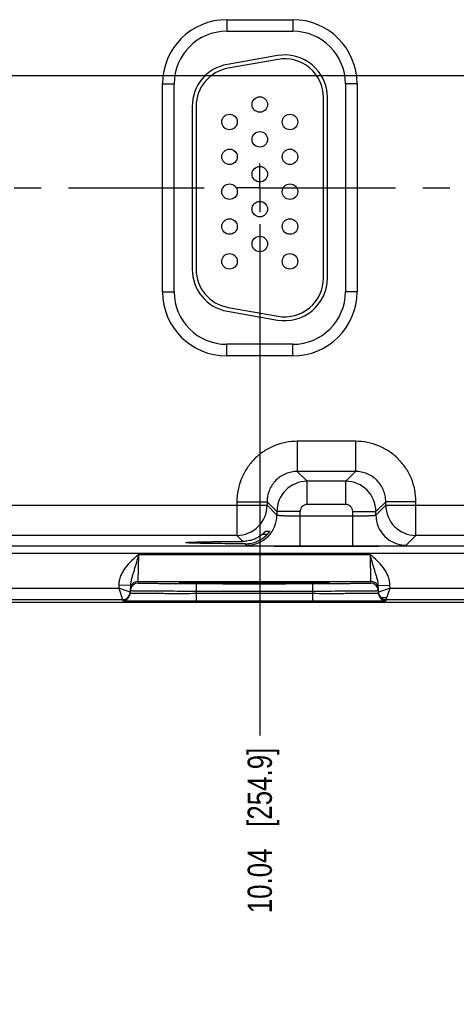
# Model space of a CAD drawing. Header units: inches. Extents: x 0 to 34, y 0 to 22.
# Tile 48 of 59: x 23.7 to 26, y 5.9 to 11. Entities that reach past the tile are written whole.
import ezdxf

# ---------------------------------------------------------------- set-up
doc = ezdxf.new("R2010")
doc.units = ezdxf.units.IN
doc.header["$LTSCALE"] = 1.87
doc.header["$MEASUREMENT"] = 0
doc.linetypes.add('CENTER', pattern=[0.6, 0.375, -0.075, 0.075, -0.075])
doc.layers.get('0').update_dxf_attribs({"linetype": 'CONTINUOUS'})
doc.layers.add('02___PRT_ALL_AXES', color=7, linetype='CONTINUOUS')
doc.layers.add('DIMENSIONS', color=7, linetype='CONTINUOUS')
doc.styles.get("Standard").update_dxf_attribs({"font": 'txt', "width": 0.8})
doc.dimstyles.new('DIMSTYLE_1', dxfattribs={"dimtxt": 0.125, "dimasz": 0.18, "dimexe": 0.125, "dimexo": 0.0625, "dimgap": 0.03125, "dimtad": 0, "dimtih": 1, "dimtoh": 1, "dimlfac": 0.5, "dimzin": 4, "dimdsep": 46, "dimtxsty": 'STANDARD', "dimblk": '_FILLED', "dimblk1": '_FILLED', "dimblk2": '_FILLED', "dimcen": 0.09, "dimadec": 0, "dimazin": 0, "dimtp": 0.01, "dimtm": 0.01, "dimtfac": 1, "dimtofl": 0, "dimtmove": 0, "dimatfit": 3, "dimldrblk": '_FILLED', "dimfxl": 1, "dimtolj": 1, "dimtzin": 4, "dimarcsym": 0})

# ---------------------------------------------------------------- blocks, each defined once
blk = doc.blocks.new('*D15')
at = {"layer": 'DIMENSIONS', "color": 2, "linetype": 'CONTINUOUS'}
blk.add_line((24.9355, 9.9425), (24.9355, 7.3015), dxfattribs=at)
at = {"layer": 'DIMENSIONS', "color": 2, "linetype": 'CONTINUOUS', "insert": (24.873, 7.239), "char_height": 0.125, "width": 1.325, "attachment_point": 3, "rotation": 90, "line_spacing_factor": 0.9}
blk.add_mtext('10.04{\\Ftxt.shx;\\W1.000000;\\H0.125000; }[254.9]', dxfattribs=at)
blk = doc.blocks.new('_FILLED')
at = {"color": 0, "linetype": 'BYBLOCK'}
blk.add_solid([(0, 0), (-1, 0.174), (-1, -0.174)], dxfattribs=at)
blk = doc.blocks.new('*D16')
at = {"layer": 'DIMENSIONS', "color": 2, "linetype": 'CONTINUOUS'}
blk.add_line((27.0455, 9.9425), (27.0455, 7.3015), dxfattribs=at)
at = {"layer": 'DIMENSIONS', "color": 2, "linetype": 'CONTINUOUS', "insert": (26.983, 7.239), "char_height": 0.125, "width": 1.325, "attachment_point": 3, "rotation": 90, "line_spacing_factor": 0.9}
blk.add_mtext('11.09{\\Ftxt.shx;\\W1.000000;\\H0.125000; }[281.7]', dxfattribs=at)
blk = doc.blocks.new('*D17')
at = {"layer": 'DIMENSIONS', "color": 2, "linetype": 'CONTINUOUS'}
blk.add_line((29.1555, 9.9425), (29.1555, 7.3015), dxfattribs=at)
at = {"layer": 'DIMENSIONS', "color": 2, "linetype": 'CONTINUOUS', "insert": (29.093, 7.239), "char_height": 0.125, "width": 1.325, "attachment_point": 3, "rotation": 90, "line_spacing_factor": 0.9}
blk.add_mtext('12.15{\\Ftxt.shx;\\W1.000000;\\H0.125000; }[308.5]', dxfattribs=at)
blk = doc.blocks.new('*D46')
at = {"layer": 'DIMENSIONS', "color": 2, "linetype": 'CONTINUOUS'}
blk.add_line((22.158, 10.71), (31.321, 10.71), dxfattribs=at)
at = {"layer": 'DIMENSIONS', "color": 2, "linetype": 'CONTINUOUS', "insert": (31.3835, 10.7725), "char_height": 0.125, "width": 1.125, "attachment_point": 1, "line_spacing_factor": 0.9}
blk.add_mtext('1.36{\\Ftxt.shx;\\W1.000000;\\H0.125000; }[34.5]', dxfattribs=at)

msp = doc.modelspace()

# ---------------------------------------------------------------- linework, layer by layer
at = {"color": 7, "linetype": 'CONTINUOUS'}
for p, q in [((24.7645, 10.998), (25.1065, 10.998)), ((24.7645, 10.998), (24.7645, 10.938)), ((25.1065, 10.998), (25.1065, 10.938)), ((24.7645, 10.938), (25.1065, 10.938)), ((25.0263, 10.8126), (24.7683, 10.7671)), ((25.0298, 10.7929), (24.7718, 10.7474)), ((24.4334, 10.667), (24.4934, 10.667)), ((24.4334, 9.593), (24.4334, 10.667)), ((24.4934, 9.593), (24.4934, 10.667)), ((25.4375, 10.667), (25.3775, 10.667)), ((25.3775, 10.667), (25.3775, 9.593)), ((25.4375, 10.667), (25.4375, 9.593)), ((25.2645, 9.664), (25.2645, 10.596)), ((25.2845, 9.664), (25.2845, 10.596)), ((24.5865, 10.5505), (24.5865, 9.7095)), ((24.6065, 10.5505), (24.6065, 9.7095)), ((24.4334, 9.593), (24.4934, 9.593)), ((25.4375, 9.593), (25.3775, 9.593)), ((24.7718, 9.5125), (25.0298, 9.467)), ((24.7683, 9.4928), (25.0263, 9.4473)), ((25.1065, 9.3219), (24.7645, 9.3219)), ((24.7645, 9.2619), (24.7645, 9.3219)), ((25.1065, 9.2619), (25.1065, 9.3219)), ((25.1065, 9.2619), (24.7645, 9.2619)), ((25.4298, 8.8212), (25.1292, 8.8212)), ((25.1292, 8.8212), (25.1292, 8.6653)), ((25.4298, 8.8212), (25.4298, 8.6653)), ((25.4298, 8.6653), (25.1292, 8.6653)), ((25.1292, 8.6653), (25.1799, 8.6145)), ((25.4298, 8.6653), (25.3791, 8.6145)), ((25.3791, 8.6145), (25.1799, 8.6145)), ((25.1799, 8.4945), (25.1799, 8.6145)), ((25.3791, 8.4945), (25.3791, 8.6145)), ((23.4758, 8.4912), (24.9732, 8.4912)), ((24.8173, 8.5093), (24.9732, 8.5093)), ((24.8173, 8.5093), (24.8173, 8.3353)), ((24.9732, 8.5093), (25.0239, 8.4586)), ((24.9732, 8.5093), (24.9732, 8.4912)), ((24.9732, 8.4912), (25.0239, 8.4405)), ((25.3791, 8.4945), (25.1799, 8.4945)), ((25.5858, 8.5093), (25.535, 8.4586)), ((25.535, 8.4405), (25.5858, 8.4912)), ((25.7417, 8.5093), (25.5858, 8.5093)), ((25.5858, 8.4912), (25.5858, 8.5093)), ((25.5858, 8.4912), (27.0832, 8.4912)), ((25.7417, 8.3353), (25.7417, 8.5093)), ((25.1439, 8.4586), (25.0239, 8.4586)), ((25.0239, 8.4586), (25.0239, 8.4405)), ((25.1439, 8.2798), (25.1439, 8.4586)), ((25.4151, 8.4586), (25.535, 8.4586)), ((25.4151, 8.2798), (25.4151, 8.4586)), ((25.535, 8.4405), (25.535, 8.4586)), ((25.1439, 8.4357), (25.4151, 8.4357)), ((24.9506, 8.3422), (24.9754, 8.3422)), ((24.9667, 8.3577), (24.9873, 8.3577)), ((24.9873, 8.3577), (24.9872, 8.3575)), ((24.8173, 8.3353), (23.6317, 8.3353)), ((24.8173, 8.3353), (24.8485, 8.3041)), ((24.8607, 8.2918), (24.868, 8.2845)), ((25.691, 8.2845), (25.7417, 8.3353)), ((26.9273, 8.3353), (25.7417, 8.3353)), ((30.0249, 8.2796), (13.3244, 8.2796)), ((30.0249, 8.2416), (13.3244, 8.2416)), ((24.307, 8.0973), (24.3101, 8.2373)), ((24.3101, 8.2373), (25.5048, 8.2373)), ((25.1439, 8.2798), (25.4151, 8.2798)), ((25.5048, 8.2373), (25.508, 8.0973)), ((24.3068, 8.0879), (24.307, 8.0973)), ((24.307, 8.0973), (25.508, 8.0973)), ((24.5261, 8.0896), (24.5274, 8.0896)), ((24.5492, 8.0903), (24.5262, 8.0896)), ((24.5274, 8.0896), (24.5291, 8.0897)), ((24.5291, 8.0897), (24.5311, 8.0898)), ((24.5311, 8.0898), (24.5334, 8.0899)), ((24.5334, 8.0899), (24.5361, 8.0899)), ((24.5361, 8.0899), (24.5391, 8.09)), ((24.5391, 8.09), (24.5424, 8.0901)), ((24.5424, 8.0901), (24.5461, 8.0902)), ((24.5461, 8.0902), (24.5501, 8.0903)), ((24.5501, 8.0903), (24.5545, 8.0904)), ((24.5545, 8.0904), (24.5593, 8.0905)), ((24.5593, 8.0905), (24.5644, 8.0906)), ((24.5644, 8.0906), (24.5699, 8.0907)), ((24.5699, 8.0907), (24.5758, 8.0907)), ((24.5758, 8.0907), (24.5821, 8.0908)), ((24.5821, 8.0908), (24.5889, 8.0909)), ((24.5889, 8.0909), (24.5962, 8.091)), ((24.5962, 8.091), (24.604, 8.0911)), ((24.604, 8.0911), (24.6124, 8.0912)), ((25.2082, 8.0853), (24.6068, 8.0853)), ((24.6068, 8.0853), (24.6068, 8.046)), ((24.6124, 8.0912), (24.6213, 8.0913)), ((24.6213, 8.0913), (24.6311, 8.0914)), ((24.6311, 8.0914), (24.6418, 8.0915)), ((24.6418, 8.0915), (24.6535, 8.0915)), ((24.6535, 8.0915), (24.6661, 8.0916)), ((24.6661, 8.0916), (24.6796, 8.0917)), ((24.6796, 8.0917), (24.694, 8.0918)), ((24.694, 8.0918), (24.7093, 8.0919)), ((24.7093, 8.0919), (24.7254, 8.092)), ((24.7254, 8.092), (24.7424, 8.0921)), ((24.7424, 8.0921), (24.7603, 8.0921)), ((24.7603, 8.0921), (24.7791, 8.0922)), ((24.7791, 8.0922), (24.7988, 8.0922)), ((24.7988, 8.0922), (24.8196, 8.0923)), ((24.8196, 8.0923), (24.8416, 8.0923)), ((24.8416, 8.0923), (24.8646, 8.0924)), ((24.8646, 8.0924), (24.8882, 8.0924)), ((24.8882, 8.0924), (24.9113, 8.0924)), ((24.9113, 8.0924), (24.9332, 8.0924)), ((24.9332, 8.0924), (24.954, 8.0924)), ((24.954, 8.0924), (24.9739, 8.0923)), ((24.9739, 8.0923), (24.9929, 8.0923)), ((24.9929, 8.0923), (25.0112, 8.0923)), ((25.0112, 8.0923), (25.0289, 8.0922)), ((25.0289, 8.0922), (25.046, 8.0922)), ((25.046, 8.0922), (25.0625, 8.0921)), ((25.0625, 8.0921), (25.0783, 8.092)), ((25.0783, 8.092), (25.0934, 8.092)), ((25.0934, 8.092), (25.1078, 8.0919)), ((25.1078, 8.0919), (25.1216, 8.0918)), ((25.1216, 8.0918), (25.1346, 8.0917)), ((25.1346, 8.0917), (25.147, 8.0917)), ((25.147, 8.0917), (25.1588, 8.0916)), ((25.1588, 8.0916), (25.1698, 8.0915)), ((25.1698, 8.0915), (25.1803, 8.0914)), ((25.1803, 8.0914), (25.1902, 8.0913)), ((25.1902, 8.0913), (25.1995, 8.0912)), ((25.1995, 8.0912), (25.2082, 8.0911)), ((25.2082, 8.0911), (25.2163, 8.091)), ((25.2082, 8.0853), (25.2082, 8.046)), ((25.2163, 8.091), (25.224, 8.0909)), ((25.224, 8.0909), (25.231, 8.0909)), ((25.231, 8.0909), (25.2376, 8.0908)), ((25.2376, 8.0908), (25.2437, 8.0907)), ((25.2437, 8.0907), (25.2494, 8.0906)), ((25.2494, 8.0906), (25.2546, 8.0905)), ((25.2546, 8.0905), (25.2594, 8.0904)), ((25.2594, 8.0904), (25.2638, 8.0903)), ((25.2638, 8.0903), (25.2679, 8.0902)), ((25.2888, 8.0896), (25.2662, 8.0903)), ((25.2679, 8.0902), (25.2716, 8.0901)), ((25.2716, 8.0901), (25.2749, 8.0901)), ((25.2749, 8.0901), (25.2779, 8.09)), ((25.2779, 8.09), (25.2806, 8.0899)), ((25.2806, 8.0899), (25.2829, 8.0898)), ((25.2829, 8.0898), (25.285, 8.0897)), ((25.285, 8.0897), (25.2867, 8.0897)), ((25.2867, 8.0897), (25.2881, 8.0896)), ((25.508, 8.0973), (25.5081, 8.0879)), ((23.4979, 8.0634), (24.2071, 8.0634)), ((24.2073, 8.0778), (24.2071, 8.0634)), ((24.2071, 8.0634), (24.2268, 8.0034)), ((24.2667, 8.0427), (24.2071, 8.0634)), ((24.2673, 8.0767), (24.2073, 8.0778)), ((24.2673, 8.0767), (24.2667, 8.0377)), ((24.6068, 8.046), (24.6066, 8.0361)), ((24.6066, 8.0361), (25.2084, 8.0361)), ((24.6066, 8.0361), (24.6066, 7.9968)), ((25.2082, 8.046), (24.6068, 8.046)), ((25.2082, 8.046), (25.2084, 8.0361)), ((25.2084, 8.0361), (25.2084, 7.9968)), ((25.5476, 8.0767), (25.6076, 8.0778)), ((25.5483, 8.0377), (25.5476, 8.0767)), ((25.6079, 8.0634), (25.5482, 8.0427)), ((25.5882, 8.0034), (25.6079, 8.0634)), ((25.6079, 8.0634), (25.6076, 8.0778)), ((25.6079, 8.0634), (26.3171, 8.0634)), ((30.4335, 7.989), (12.7896, 7.989)), ((23.4782, 8.0034), (24.2268, 8.0034)), ((24.2268, 8.0034), (24.2267, 7.9984)), ((24.6066, 7.9968), (25.2084, 7.9968)), ((25.5615, 8.0138), (25.5882, 8.0138)), ((25.5882, 8.0034), (26.3368, 8.0034)), ((25.5883, 7.9984), (25.5882, 8.0034))]:
    msp.add_line(p, q, dxfattribs=at)
for points in [[(24.5245, 8.0894), (24.5246, 8.0894), (24.5248, 8.0895), (24.5251, 8.0895), (24.5255, 8.0895), (24.5261, 8.0896)], [(25.2881, 8.0896), (25.2893, 8.0895), (25.2897, 8.0895), (25.29, 8.0895), (25.2903, 8.0895), (25.2905, 8.0894)]]:
    msp.add_lwpolyline(points, dxfattribs=at)
for centre in [(24.9355, 10.56), (24.7795, 10.47), (25.0915, 10.47), (24.9355, 10.38), (24.7795, 10.29), (25.0915, 10.29), (24.9355, 10.2), (24.7795, 10.11), (25.0915, 10.11), (24.9355, 10.02), (24.7795, 9.93), (25.0915, 9.93), (24.9355, 9.84), (24.7795, 9.75), (25.0915, 9.75)]:
    msp.add_circle(centre, 0.04, dxfattribs=at)
for centre, radius, start, end in [((24.7645, 10.667), 0.3311, 90, 180), ((25.1065, 10.667), 0.3311, 0, 90), ((24.7645, 10.667), 0.2711, 90, 180), ((25.1065, 10.667), 0.2711, 0, 90), ((25.0645, 10.596), 0.22, 0, 100), ((25.0645, 10.596), 0.2, 0, 100), ((24.8065, 10.5505), 0.22, 100, 180), ((24.8065, 10.5505), 0.2, 100, 180), ((24.8065, 9.7095), 0.22, 180, 260), ((24.8065, 9.7095), 0.2, 180, 260), ((25.0645, 9.664), 0.22, 260, 360), ((25.0645, 9.664), 0.2, 260, 360), ((24.7645, 9.593), 0.3311, 180, 270), ((24.7645, 9.593), 0.2711, 180, 270), ((25.1065, 9.593), 0.3311, 270, 360), ((25.1065, 9.593), 0.2711, 270, 360), ((25.18, 8.4585), 0.156, 90.0148, 179.9847), ((25.379, 8.4585), 0.156, 0.0148, 89.9847), ((24.8172, 8.4913), 0.156, 270.0209, 359.9791), ((25.1799, 8.4586), 0.036, 89.9965, 180.0035), ((25.3791, 8.4586), 0.036, 359.9965, 90.0035), ((25.7418, 8.4913), 0.156, 180.0209, 269.9791), ((24.8679, 8.4405), 0.156, 270.0209, 359.9791), ((25.6911, 8.4405), 0.156, 180.0209, 269.9791), ((24.3068, 8.0479), 0.04, 89.9993, 161.1986), ((24.307, 8.0573), 0.04, 89.9997, 153.5768), ((25.508, 8.0573), 0.04, 26.4232, 90.0003), ((25.5081, 8.0479), 0.04, 18.8014, 90.0007), ((24.2267, 8.0384), 0.04, 269.9997, 358.9997), ((24.2268, 8.0434), 0.04, 269.9997, 358.9997), ((24.2268, 8.0434), 0.04, 350.102, 351.8197), ((24.2267, 8.0434), 0.0401, 351.8201, 358.9927), ((24.3071, 8.0479), 0.0402, 161.2521, 178.9472), ((24.307, 8.0573), 0.04, 153.5773, 179.0001), ((25.508, 8.0573), 0.04, 0.9999, 26.4227), ((25.5079, 8.0479), 0.0402, 1.0528, 18.7479), ((25.5883, 8.0434), 0.0401, 181.0074, 188.1804), ((25.5882, 8.0434), 0.04, 181.0003, 270.0003), ((25.5883, 8.0384), 0.04, 181.0003, 270.0003), ((25.5882, 8.0434), 0.04, 188.1808, 189.8983)]:
    msp.add_arc(centre, radius, start, end, dxfattribs=at)
for points, knots in [([(25.1292, 8.8212), (25.1088, 8.8212), (25.0679, 8.8172), (25.009, 8.7993), (24.9548, 8.7703), (24.9072, 8.7313), (24.8681, 8.6837), (24.8391, 8.6294), (24.8213, 8.5706), (24.8173, 8.5297), (24.8173, 8.5093)], [0, 0, 0, 0, 0.124999, 0.25, 0.375, 0.5, 0.625, 0.75, 0.875001, 1, 1, 1, 1]), ([(25.7417, 8.5093), (25.7417, 8.5297), (25.7377, 8.5706), (25.7199, 8.6294), (25.6909, 8.6837), (25.6518, 8.7313), (25.6042, 8.7703), (25.55, 8.7993), (25.4911, 8.8172), (25.4502, 8.8212), (25.4298, 8.8212)], [0, 0, 0, 0, 0.124999, 0.25, 0.375, 0.5, 0.625, 0.75, 0.875001, 1, 1, 1, 1]), ([(25.1292, 8.6653), (25.119, 8.6653), (25.0985, 8.6633), (25.0691, 8.6543), (25.0419, 8.6398), (25.0182, 8.6203), (24.9986, 8.5965), (24.9841, 8.5694), (24.9752, 8.5399), (24.9732, 8.5195), (24.9732, 8.5093)], [0, 0, 0, 0, 0.124991, 0.24999, 0.374994, 0.5, 0.625006, 0.75001, 0.875009, 1, 1, 1, 1]), ([(25.5858, 8.5093), (25.5858, 8.5195), (25.5838, 8.5399), (25.5749, 8.5694), (25.5604, 8.5965), (25.5408, 8.6203), (25.517, 8.6398), (25.4899, 8.6543), (25.4605, 8.6633), (25.44, 8.6653), (25.4298, 8.6653)], [0, 0, 0, 0, 0.124991, 0.24999, 0.374994, 0.5, 0.625006, 0.75001, 0.875009, 1, 1, 1, 1]), ([(25.0239, 8.4405), (25.024, 8.4404), (25.0243, 8.4402), (25.0248, 8.44), (25.0256, 8.4397), (25.0272, 8.4394), (25.03, 8.439), (25.034, 8.4386), (25.0391, 8.4382), (25.0452, 8.4378), (25.0522, 8.4374), (25.0601, 8.4371), (25.0687, 8.4368), (25.0816, 8.4364), (25.099, 8.4361), (25.1211, 8.4358), (25.1362, 8.4357), (25.1439, 8.4357)], [0, 0, 0, 0, 0.0028, 0.007571, 0.014536, 0.023747, 0.048912, 0.082937, 0.125539, 0.176336, 0.234865, 0.300581, 0.372872, 0.451063, 0.622161, 0.807461, 1, 1, 1, 1]), ([(25.4151, 8.4357), (25.4228, 8.4357), (25.4379, 8.4358), (25.46, 8.4361), (25.4774, 8.4364), (25.4903, 8.4368), (25.4989, 8.4371), (25.5068, 8.4374), (25.5138, 8.4378), (25.5199, 8.4382), (25.525, 8.4386), (25.529, 8.439), (25.5318, 8.4394), (25.5334, 8.4397), (25.5342, 8.44), (25.5347, 8.4402), (25.535, 8.4404), (25.535, 8.4405)], [0, 0, 0, 0, 0.192539, 0.377839, 0.548937, 0.627128, 0.699419, 0.765135, 0.823664, 0.874461, 0.917063, 0.951088, 0.976253, 0.985464, 0.992429, 0.9972, 1, 1, 1, 1]), ([(24.9506, 8.3422), (24.9436, 8.3362), (24.9284, 8.3253), (24.9032, 8.3132), (24.8762, 8.3058), (24.8577, 8.3041), (24.8485, 8.3041)], [0, 0, 0, 0, 0.249955, 0.500662, 0.751199, 1, 1, 1, 1]), ([(24.8607, 8.2918), (24.8714, 8.2918), (24.893, 8.294), (24.9239, 8.3039), (24.952, 8.32), (24.9682, 8.3343), (24.9754, 8.3422)], [0, 0, 0, 0, 0.250037, 0.500976, 0.751114, 1, 1, 1, 1]), ([(24.9506, 8.3422), (24.9516, 8.3431), (24.9535, 8.3448), (24.9563, 8.3473), (24.9588, 8.3498), (24.9612, 8.3521), (24.963, 8.3539), (24.9642, 8.3552), (24.965, 8.356), (24.9656, 8.3567), (24.9661, 8.3572), (24.9664, 8.3574), (24.9665, 8.3576), (24.9666, 8.3577), (24.9667, 8.3577), (24.9667, 8.3577)], [0, 0, 0, 0, 0.173342, 0.342238, 0.503515, 0.653224, 0.785998, 0.843871, 0.894633, 0.937025, 0.969654, 0.981852, 0.991063, 0.997138, 1, 1, 1, 1]), ([(24.9872, 8.3575), (24.9871, 8.3572), (24.9866, 8.3565), (24.9853, 8.3545), (24.983, 8.3513), (24.9795, 8.3469), (24.9768, 8.3438), (24.9754, 8.3422)], [0, 0, 0, 0, 0.049928, 0.132059, 0.36843, 0.667594, 1, 1, 1, 1]), ([(24.5531, 8.298), (24.5531, 8.298), (24.5532, 8.2981), (24.5537, 8.2983), (24.5547, 8.2986), (24.5564, 8.2988), (24.5588, 8.2991), (24.5619, 8.2993), (24.5656, 8.2996), (24.5699, 8.2998), (24.5771, 8.3002), (24.5875, 8.3006), (24.6019, 8.3011), (24.6186, 8.3015), (24.6376, 8.302), (24.6586, 8.3024), (24.6815, 8.3027), (24.7062, 8.3031), (24.742, 8.3034), (24.7896, 8.3038), (24.8284, 8.304), (24.8485, 8.3041)], [0, 0, 0, 0, 0.000545, 0.001528, 0.005113, 0.010953, 0.019065, 0.02944, 0.042053, 0.056876, 0.073884, 0.114342, 0.16316, 0.219936, 0.284205, 0.355522, 0.433341, 0.517029, 0.605954, 0.796807, 1, 1, 1, 1]), ([(24.8607, 8.2918), (24.84, 8.2919), (24.7998, 8.292), (24.7504, 8.2924), (24.7132, 8.2928), (24.6875, 8.2931), (24.6635, 8.2935), (24.6415, 8.2939), (24.6217, 8.2943), (24.6042, 8.2947), (24.5891, 8.2952), (24.5782, 8.2957), (24.5707, 8.296), (24.5661, 8.2963), (24.5622, 8.2965), (24.559, 8.2968), (24.5565, 8.2971), (24.5548, 8.2973), (24.5537, 8.2976), (24.5532, 8.2978), (24.5531, 8.2979), (24.5531, 8.298)], [0, 0, 0, 0, 0.201685, 0.391972, 0.480884, 0.564697, 0.642725, 0.714312, 0.7789, 0.835998, 0.885101, 0.925812, 0.942934, 0.957854, 0.970539, 0.980958, 0.989089, 0.994929, 0.998498, 0.999468, 1, 1, 1, 1]), ([(24.3101, 8.2373), (24.2978, 8.2266), (24.2731, 8.2053), (24.2452, 8.1752), (24.2272, 8.1479), (24.2165, 8.1258), (24.2094, 8.1022), (24.2075, 8.0859), (24.2073, 8.0778)], [0, 0, 0, 0, 0.250106, 0.500015, 0.625057, 0.75007, 0.875051, 1, 1, 1, 1]), ([(24.3101, 8.2372), (24.3062, 8.223), (24.3004, 8.2018), (24.2923, 8.174), (24.2862, 8.1541), (24.2801, 8.1347), (24.2743, 8.1157), (24.2693, 8.0966), (24.2675, 8.0834), (24.2673, 8.0767)], [0, 0, 0, 0, 0.266693, 0.396035, 0.521429, 0.642945, 0.761729, 0.879894, 1, 1, 1, 1]), ([(24.868, 8.2845), (24.868, 8.2845), (24.8682, 8.2844), (24.8688, 8.2842), (24.87, 8.284), (24.8718, 8.2838), (24.8743, 8.2836), (24.8774, 8.2833), (24.8812, 8.2831), (24.8856, 8.2829), (24.8926, 8.2826), (24.9029, 8.2822), (24.9169, 8.2818), (24.933, 8.2815), (24.9511, 8.2811), (24.971, 8.2808), (24.9926, 8.2806), (25.0156, 8.2803), (25.0484, 8.2801), (25.0913, 8.2798), (25.1262, 8.2798), (25.1439, 8.2798)], [0, 0, 0, 0, 0.000833, 0.002206, 0.006659, 0.013424, 0.022498, 0.033865, 0.047502, 0.063379, 0.081459, 0.124054, 0.174892, 0.233495, 0.299314, 0.37173, 0.450061, 0.533571, 0.621473, 0.807113, 1, 1, 1, 1]), ([(25.4151, 8.2798), (25.4328, 8.2798), (25.4677, 8.2798), (25.5106, 8.2801), (25.5434, 8.2803), (25.5664, 8.2806), (25.588, 8.2808), (25.6079, 8.2811), (25.626, 8.2815), (25.6421, 8.2818), (25.6561, 8.2822), (25.6664, 8.2826), (25.6734, 8.2829), (25.6778, 8.2831), (25.6816, 8.2833), (25.6847, 8.2836), (25.6872, 8.2838), (25.689, 8.284), (25.6902, 8.2842), (25.6908, 8.2844), (25.691, 8.2845), (25.691, 8.2845)], [0, 0, 0, 0, 0.192887, 0.378527, 0.466429, 0.549939, 0.62827, 0.700686, 0.766505, 0.825108, 0.875946, 0.918541, 0.936621, 0.952498, 0.966135, 0.977502, 0.986576, 0.993341, 0.997794, 0.999167, 1, 1, 1, 1]), ([(25.6076, 8.0778), (25.6075, 8.0859), (25.6056, 8.1022), (25.5985, 8.1258), (25.5878, 8.1479), (25.5697, 8.1752), (25.5419, 8.2053), (25.5172, 8.2266), (25.5048, 8.2373)], [0, 0, 0, 0, 0.124944, 0.249922, 0.374933, 0.499972, 0.749883, 1, 1, 1, 1]), ([(25.5476, 8.0767), (25.5475, 8.0834), (25.5457, 8.0966), (25.5407, 8.1157), (25.5348, 8.1347), (25.5287, 8.1541), (25.5226, 8.174), (25.5145, 8.2018), (25.5087, 8.223), (25.5048, 8.2373)], [0, 0, 0, 0, 0.120104, 0.238267, 0.357051, 0.478567, 0.603962, 0.733306, 1, 1, 1, 1]), ([(24.6068, 8.0853), (24.5872, 8.0853), (24.549, 8.0853), (24.5018, 8.0855), (24.4658, 8.0856), (24.4406, 8.0857), (24.4171, 8.0859), (24.3953, 8.0861), (24.3756, 8.0862), (24.3582, 8.0864), (24.3451, 8.0866), (24.3358, 8.0868), (24.3299, 8.0869), (24.3246, 8.087), (24.32, 8.0872), (24.316, 8.0873), (24.3128, 8.0874), (24.3106, 8.0875), (24.3092, 8.0876), (24.3083, 8.0877), (24.3077, 8.0877), (24.3072, 8.0878), (24.307, 8.0878), (24.3068, 8.0879), (24.3068, 8.0879)], [0, 0, 0, 0, 0.195093, 0.382688, 0.4714, 0.555569, 0.634386, 0.707089, 0.77298, 0.831424, 0.881858, 0.903917, 0.923799, 0.941455, 0.956844, 0.969929, 0.980679, 0.989069, 0.992374, 0.995082, 0.997194, 0.998709, 0.999633, 1, 1, 1, 1]), ([(24.5262, 8.0896), (24.5253, 8.0896), (24.5241, 8.0895), (24.5225, 8.0894), (24.5216, 8.0893), (24.521, 8.0892), (24.5204, 8.0892), (24.5202, 8.0891), (24.52, 8.089), (24.52, 8.089)], [0, 0, 0, 0, 0.433646, 0.604436, 0.744455, 0.853681, 0.932196, 0.980314, 1, 1, 1, 1]), ([(24.52, 8.089), (24.52, 8.089), (24.5202, 8.0889), (24.5204, 8.0888), (24.5209, 8.0888), (24.5216, 8.0887), (24.5225, 8.0886), (24.524, 8.0885), (24.5252, 8.0884), (24.5261, 8.0884)], [0, 0, 0, 0, 0.019719, 0.067814, 0.146291, 0.255485, 0.39549, 0.566285, 1, 1, 1, 1]), ([(24.5261, 8.0884), (24.5286, 8.0883), (24.5345, 8.0881), (24.5499, 8.0877), (24.5758, 8.0872), (24.6142, 8.0868), (24.6615, 8.0864), (24.7162, 8.086), (24.799, 8.0857), (24.9075, 8.0856), (25.016, 8.0857), (25.0988, 8.086), (25.1535, 8.0864), (25.2007, 8.0868), (25.2391, 8.0872), (25.265, 8.0877), (25.2805, 8.0881), (25.2864, 8.0883), (25.2888, 8.0884)], [0, 0, 0, 0, 0.009733, 0.023176, 0.060749, 0.111598, 0.174181, 0.246609, 0.326696, 0.500002, 0.673307, 0.753394, 0.825822, 0.888405, 0.939252, 0.976824, 0.990267, 1, 1, 1, 1]), ([(25.2662, 8.0903), (25.2467, 8.0907), (25.1993, 8.0913), (25.1174, 8.0919), (25.0174, 8.0923), (24.9079, 8.0924), (24.7983, 8.0923), (24.6982, 8.0919), (24.6163, 8.0913), (24.5686, 8.0907), (24.5492, 8.0903)], [0, 0, 0, 0, 0.081205, 0.198703, 0.34232, 0.499617, 0.656968, 0.800741, 0.918483, 1, 1, 1, 1]), ([(25.5081, 8.0879), (25.5081, 8.0879), (25.508, 8.0878), (25.5077, 8.0878), (25.5072, 8.0877), (25.5066, 8.0877), (25.5058, 8.0876), (25.5044, 8.0875), (25.5021, 8.0874), (25.4989, 8.0873), (25.495, 8.0872), (25.4904, 8.087), (25.4851, 8.0869), (25.4791, 8.0868), (25.4699, 8.0866), (25.4568, 8.0864), (25.4393, 8.0862), (25.4196, 8.0861), (25.3979, 8.0859), (25.3743, 8.0857), (25.3492, 8.0856), (25.3131, 8.0855), (25.266, 8.0853), (25.2277, 8.0853), (25.2082, 8.0853)], [0, 0, 0, 0, 0.000367, 0.001291, 0.002806, 0.004918, 0.007626, 0.010931, 0.019321, 0.030071, 0.043156, 0.058545, 0.076201, 0.096083, 0.118142, 0.168576, 0.22702, 0.292911, 0.365614, 0.444431, 0.5286, 0.617312, 0.804907, 1, 1, 1, 1]), ([(25.295, 8.089), (25.295, 8.089), (25.2948, 8.0891), (25.2945, 8.0892), (25.294, 8.0892), (25.2934, 8.0893), (25.2925, 8.0894), (25.291, 8.0895), (25.2897, 8.0896), (25.2888, 8.0896)], [0, 0, 0, 0, 0.01972, 0.067826, 0.146319, 0.255527, 0.395541, 0.566335, 1, 1, 1, 1]), ([(25.2888, 8.0884), (25.2897, 8.0884), (25.291, 8.0885), (25.2925, 8.0886), (25.2934, 8.0887), (25.294, 8.0888), (25.2945, 8.0888), (25.2948, 8.0889), (25.295, 8.089), (25.295, 8.089)], [0, 0, 0, 0, 0.433718, 0.604513, 0.744518, 0.853711, 0.932187, 0.980281, 1, 1, 1, 1]), ([(24.2667, 8.0377), (24.2667, 8.0377), (24.2669, 8.0376), (24.2671, 8.0376), (24.2677, 8.0375), (24.2684, 8.0375), (24.2693, 8.0374), (24.2704, 8.0374), (24.2717, 8.0373), (24.2739, 8.0373), (24.2771, 8.0372), (24.2815, 8.0371), (24.2868, 8.037), (24.2928, 8.0369), (24.2995, 8.0368), (24.31, 8.0367), (24.3248, 8.0365), (24.3446, 8.0364), (24.367, 8.0363), (24.3916, 8.0361), (24.4183, 8.0361), (24.4468, 8.036), (24.4877, 8.036), (24.5411, 8.036), (24.5845, 8.036), (24.6066, 8.0361)], [0, 0, 0, 0, 0.000343, 0.001258, 0.002769, 0.004877, 0.007583, 0.010886, 0.014783, 0.019274, 0.030023, 0.043108, 0.058497, 0.076155, 0.096038, 0.118099, 0.168538, 0.226987, 0.292883, 0.365592, 0.444414, 0.528589, 0.617304, 0.804905, 1, 1, 1, 1]), ([(24.6068, 8.046), (24.5846, 8.046), (24.5413, 8.0462), (24.4879, 8.0464), (24.447, 8.0466), (24.4185, 8.0467), (24.3918, 8.0469), (24.3671, 8.047), (24.3448, 8.0472), (24.325, 8.0474), (24.3102, 8.0476), (24.2997, 8.0477), (24.293, 8.0478), (24.287, 8.0479), (24.2817, 8.048), (24.2773, 8.0481), (24.2741, 8.0482), (24.2719, 8.0483), (24.2706, 8.0483), (24.2695, 8.0484), (24.2685, 8.0484), (24.2678, 8.0485), (24.2673, 8.0485), (24.2671, 8.0486), (24.2668, 8.0486), (24.2668, 8.0486)], [0, 0, 0, 0, 0.195104, 0.382709, 0.471426, 0.555601, 0.634423, 0.707132, 0.773029, 0.831478, 0.881918, 0.90398, 0.923864, 0.941522, 0.956912, 0.969998, 0.980748, 0.985238, 0.989136, 0.992438, 0.995144, 0.997251, 0.998759, 0.99967, 1, 1, 1, 1]), ([(25.5481, 8.0486), (25.5481, 8.0486), (25.5479, 8.0486), (25.5477, 8.0485), (25.5471, 8.0485), (25.5464, 8.0484), (25.5455, 8.0484), (25.5444, 8.0483), (25.5431, 8.0483), (25.5409, 8.0482), (25.5377, 8.0481), (25.5332, 8.048), (25.528, 8.0479), (25.522, 8.0478), (25.5153, 8.0477), (25.5048, 8.0476), (25.49, 8.0474), (25.4701, 8.0472), (25.4478, 8.047), (25.4232, 8.0469), (25.3965, 8.0467), (25.368, 8.0466), (25.3271, 8.0464), (25.2737, 8.0462), (25.2303, 8.046), (25.2082, 8.046)], [0, 0, 0, 0, 0.00033, 0.001241, 0.002749, 0.004856, 0.007562, 0.010864, 0.014762, 0.019252, 0.030002, 0.043087, 0.058478, 0.076136, 0.09602, 0.118081, 0.168521, 0.226971, 0.292867, 0.365577, 0.444399, 0.528574, 0.617291, 0.804896, 1, 1, 1, 1]), ([(25.2084, 8.0361), (25.2305, 8.036), (25.2739, 8.036), (25.3273, 8.036), (25.3681, 8.036), (25.3967, 8.0361), (25.4234, 8.0361), (25.448, 8.0363), (25.4703, 8.0364), (25.4901, 8.0365), (25.505, 8.0367), (25.5154, 8.0368), (25.5222, 8.0369), (25.5282, 8.037), (25.5334, 8.0371), (25.5379, 8.0372), (25.5411, 8.0373), (25.5432, 8.0373), (25.5446, 8.0374), (25.5457, 8.0374), (25.5466, 8.0375), (25.5473, 8.0375), (25.5479, 8.0376), (25.5481, 8.0376), (25.5483, 8.0377), (25.5483, 8.0377)], [0, 0, 0, 0, 0.195095, 0.382696, 0.471411, 0.555586, 0.634408, 0.707117, 0.773013, 0.831462, 0.881901, 0.903962, 0.923845, 0.941503, 0.956892, 0.969977, 0.980726, 0.985217, 0.989114, 0.992417, 0.995123, 0.997231, 0.998742, 0.999657, 1, 1, 1, 1]), ([(24.2267, 7.9984), (24.2267, 7.9984), (24.2267, 7.9984), (24.2268, 7.9984), (24.2269, 7.9984), (24.2272, 7.9983), (24.2278, 7.9983), (24.2286, 7.9983), (24.2296, 7.9982), (24.2308, 7.9982), (24.2323, 7.9981), (24.2347, 7.9981), (24.2383, 7.998), (24.2433, 7.9979), (24.2491, 7.9979), (24.2558, 7.9978), (24.2634, 7.9977), (24.2751, 7.9976), (24.2917, 7.9975), (24.3138, 7.9974), (24.3388, 7.9972), (24.3663, 7.9971), (24.3962, 7.997), (24.428, 7.997), (24.4616, 7.9969), (24.4966, 7.9968), (24.5451, 7.9968), (24.5819, 7.9968), (24.6066, 7.9968)], [0, 0, 0, 0, 0.000092, 0.000323, 0.000702, 0.001231, 0.002737, 0.004843, 0.007547, 0.010849, 0.014746, 0.019237, 0.029986, 0.043073, 0.058463, 0.076123, 0.096008, 0.118071, 0.168514, 0.226966, 0.292866, 0.365578, 0.444402, 0.528578, 0.617296, 0.7097, 0.8049, 1, 1, 1, 1]), ([(25.2084, 7.9968), (25.2331, 7.9968), (25.2699, 7.9968), (25.3183, 7.9968), (25.3533, 7.9969), (25.3869, 7.997), (25.4188, 7.997), (25.4487, 7.9971), (25.4762, 7.9972), (25.5011, 7.9974), (25.5233, 7.9975), (25.5399, 7.9976), (25.5516, 7.9977), (25.5591, 7.9978), (25.5658, 7.9979), (25.5717, 7.9979), (25.5766, 7.998), (25.5802, 7.9981), (25.5826, 7.9981), (25.5841, 7.9982), (25.5854, 7.9982), (25.5864, 7.9983), (25.5872, 7.9983), (25.5877, 7.9983), (25.588, 7.9984), (25.5882, 7.9984), (25.5882, 7.9984), (25.5883, 7.9984), (25.5883, 7.9984)], [0, 0, 0, 0, 0.1951, 0.2903, 0.382704, 0.471422, 0.555598, 0.634422, 0.707134, 0.773034, 0.831486, 0.881929, 0.903992, 0.923877, 0.941537, 0.956927, 0.970014, 0.980763, 0.985254, 0.989151, 0.992453, 0.995157, 0.997263, 0.998769, 0.999298, 0.999677, 0.999908, 1, 1, 1, 1])]:
    msp.add_open_spline(points, degree=3, knots=knots, dxfattribs=at)
at = {"layer": '02___PRT_ALL_AXES', "color": 7, "linetype": 'CENTER'}
for p, q in [((24.9355, 10.13), (24.9355, 10.255)), ((22.8255, 10.13), (24.7851, 10.13)), ((24.9355, 10.13), (24.8105, 10.13)), ((24.9355, 10.13), (26.8823, 10.13)), ((24.9355, 10.13), (24.9355, 10.005))]:
    msp.add_line(p, q, dxfattribs=at)

# ---------------------------------------------------------------- dimensions: what is measured, and where the dimension line sits
at = {"layer": 'DIMENSIONS', "color": 2, "linetype": 'CONTINUOUS'}
for feature_location, offset, dtype, origin, picture, middle in [((22.158, 10.71), (9.163, 0), 0, (22.0955, 7.9897), '*D46', (31.946, 10.71)), ((24.9355, 9.9425), (0, -2.641), 1, (4.8653, 10.005), '*D15', (24.9355, 6.5765)), ((27.0455, 9.9425), (0, -2.641), 1, (4.8653, 10.005), '*D16', (27.0455, 6.5765)), ((29.1555, 9.9425), (0, -2.641), 1, (4.8653, 10.005), '*D17', (29.1555, 6.5765))]:
    dim = msp.add_ordinate_dim(feature_location=feature_location, offset=offset, dtype=dtype, origin=origin, dimstyle='DIMSTYLE_1', dxfattribs=at)
    dim.commit()
    dim.dimension.update_dxf_attribs({"geometry": picture, "text_midpoint": middle})

doc.saveas('drawing.dxf')
